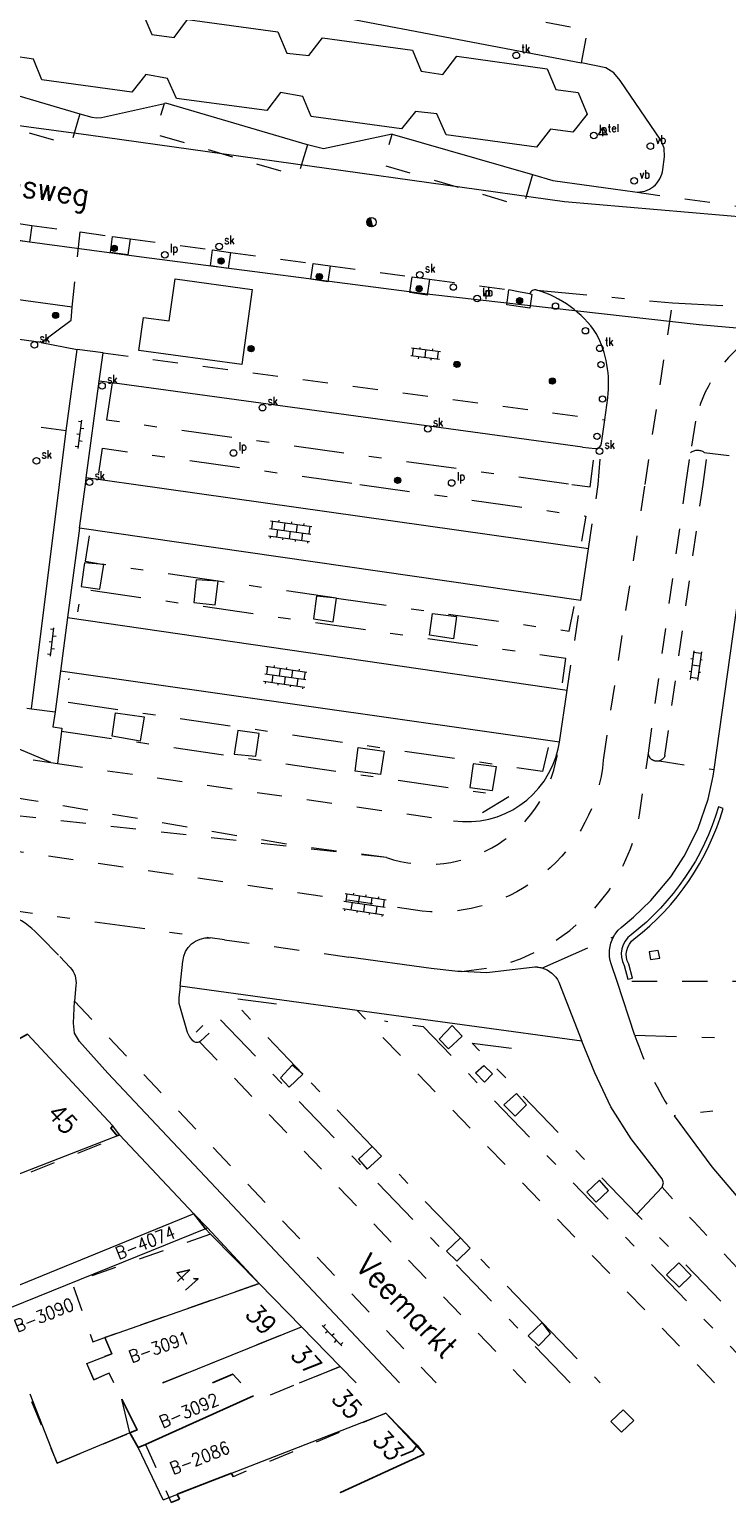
# Model space of a CAD drawing. Header units: metres. Extents: x 132072 to 132715, y 517419 to 517799.
# Tile 12 of 29: x 132382 to 132438, y 517419 to 517536. Entities that reach past the tile are written whole.
import ezdxf
from ezdxf.enums import TextEntityAlignment as Align
from ezdxf.lldxf.tags import DXFTag

# ---------------------------------------------------------------- set-up
doc = ezdxf.new("R2010")
doc.units = ezdxf.units.M
doc.header["$MEASUREMENT"] = 0
doc.linetypes.add('NLCS-HIDDEN', pattern=[4, 2, -2])
doc.linetypes.add('XX-HART', pattern=[13, 4, -2, 1, -2, 4])
for name, color, linetype, lineweight in [('GBKN ABRI', 252, 'Continuous', 13), ('GBKN BIJGEBOUW', 252, 'Continuous', 13), ('GBKN HEK', 252, 'XX-HART', 13), ('GBKN HOOFDGEBOUW', 250, 'Continuous', 25), ('GBKN HUISNUMMER', 252, 'Continuous', 13), ('GBKN HUISNUMMER 1E VERD', 252, 'Continuous', 13), ('GBKN KANT FUNCTIEVERSCHIL WEG', 252, 'NLCS-HIDDEN', 13), ('GBKN KANT GESLOTEN VERHARDING EIGEN TERREIN', 252, 'Continuous', 13), ('GBKN KANT OPEN VERHARDING', 252, 'Continuous', 13), ('GBKN KANT OPEN VERHARDING WEG', 252, 'NLCS-HIDDEN', 13), ('GBKN KANT VERHARDING OVERIG', 252, 'Continuous', 13), ('GBKN KANT WEGVAK FUNCTIEVERSCHIL', 252, 'NLCS-HIDDEN', 13), ('GBKN KANT WEGVAK HULPLIJN', 252, 'XX-HART', 13), ('GBKN KANT WEGVAK OPEN VERHARDING', 252, 'Continuous', 13), ('GBKN KUNSTWERK DROOG', 252, 'Continuous', 13), ('GBKN STRAATNAAM', 252, 'Continuous', 13), ('GBKN TUSSENMUUR', 252, 'NLCS-HIDDEN', 13), ('GBKN VERHARDINGSSYMBOOL', 252, 'Continuous', 13), ('GBKN VLAKAFSLUITING BEHEER WEGEN', 252, 'NLCS-HIDDEN', 13), ('KADASTER PERCEELNUMMER', 32, 'Continuous', 13), ('KADASTER PERCEELSGRENS', 32, 'KG-KADASTRAAL', 13), ('THEMA BOOM', 252, 'Continuous', 13), ('THEMA LICHTMAST', 252, 'Continuous', 13), ('THEMA RIOOL', 252, 'Continuous', 13), ('THEMA STRAATMEUBILAIR', 252, 'Continuous', 13), ('THEMA TEKST BOOMDIAMETER', 252, 'Continuous', 13), ('WOZ TUSSENMUUR VERDIEPING1', 252, 'NLCS-HIDDEN', 13)]:
    doc.layers.add(name, color=color, linetype=linetype, lineweight=lineweight)
doc.styles.add('Style-STANDARD', font='STANDARD.shx')
tags = doc.linetypes.add('KG-KADASTRAAL', pattern='A,5.5,-2,["K",Standard,S=1.8,R=0,X=0,Y=-0.9],-2,5.5,-2,[5,NLCS.SHX,S=0.75,R=0,X=0,Y=0],-2', length=19).pattern_tags.tags
tags[6] = DXFTag(74, 10)

# ---------------------------------------------------------------- blocks, each defined once
blk = doc.blocks.new('OV2')
at = {"layer": 'GBKN VERHARDINGSSYMBOOL'}
for p, q in [((0.0001, 0.01), (0.0031, 0.01)), ((0.0031, -0.023), (0.0031, 0.023)), ((0.0031, 0.02), (0.0151, 0.02)), ((0.0031, 0), (0.0151, 0)), ((0.0151, -0.023), (0.0151, 0.023)), ((0.0181, 0.01), (0.0151, 0.01)), ((0.0001, -0.01), (0.0031, -0.01)), ((0.0031, -0.02), (0.0151, -0.02)), ((0.0181, -0.01), (0.0151, -0.01))]:
    blk.add_line(p, q, dxfattribs=at)
blk = doc.blocks.new('OV6')
at = {"layer": 'GBKN VERHARDINGSSYMBOOL'}
for p, q in [((0, 0), (0.045, 0)), ((0.0025, 0), (0.0025, 0.005)), ((0.0225, 0), (0.0225, 0.005)), ((0.0325, 0), (0.0325, -0.005)), ((0.0425, 0), (0.0425, 0.005)), ((0.0125, 0), (0.0125, -0.005))]:
    blk.add_line(p, q, dxfattribs=at)
blk = doc.blocks.new('OV4')
at = {"layer": 'GBKN VERHARDINGSSYMBOOL'}
for p, q in [((0, 0.012), (0.066, 0.012)), ((0, 0), (0.066, 0)), ((0.003, 0.012), (0.003, 0)), ((0.013, 0.015), (0.013, 0.012)), ((0.013, 0), (0.013, -0.012)), ((0.023, 0.012), (0.023, 0)), ((0.033, 0.015), (0.033, 0.012)), ((0.033, 0), (0.033, -0.012)), ((0.043, 0.012), (0.043, 0)), ((0.053, 0.015), (0.053, 0.012)), ((0.053, 0), (0.053, -0.012)), ((0.063, 0.012), (0.063, 0)), ((0, -0.012), (0.066, -0.012)), ((0.003, -0.012), (0.003, -0.015)), ((0.023, -0.012), (0.023, -0.015)), ((0.043, -0.012), (0.043, -0.015)), ((0.063, -0.012), (0.063, -0.015))]:
    blk.add_line(p, q, dxfattribs=at)
blk = doc.blocks.new('paal')
at = {"layer": 'THEMA STRAATMEUBILAIR'}
blk.add_circle((0, 0), 0.025, dxfattribs=at)
blk = doc.blocks.new('skolk')
at = {"layer": 'THEMA RIOOL'}
blk.add_circle((0, 0), 0.0262, dxfattribs=at)
at = {"layer": 'THEMA RIOOL', "style": 'Style-STANDARD', "width": 0.9}
blk.add_text('sk', height=0.0675, dxfattribs=at).set_placement((0.041, 0.019))
blk = doc.blocks.new('dwa')
at = {"layer": 'THEMA RIOOL'}
for p, q in [((-0.035, 0.014), (-0.023, -0.03)), ((-0.03, 0.023), (-0.014, -0.035)), ((-0.024, 0.029), (-0.006, -0.037)), ((-0.017, 0.034), (0.002, -0.037)), ((-0.01, 0.036), (0.01, -0.036))]:
    blk.add_line(p, q, dxfattribs=at)
blk.add_circle((0, 0), 0.0375, dxfattribs=at)
blk = doc.blocks.new('vbord')
at = {"layer": 'THEMA STRAATMEUBILAIR'}
blk.add_circle((0, 0), 0.0262, dxfattribs=at)
at = {"layer": 'THEMA STRAATMEUBILAIR', "style": 'Style-STANDARD', "width": 0.9}
blk.add_text('vb', height=0.0675, dxfattribs=at).set_placement((0.041, 0.019))
blk = doc.blocks.new('lp')
at = {"layer": 'THEMA LICHTMAST'}
blk.add_circle((0, 0), 0.0262, dxfattribs=at)
at = {"layer": 'THEMA LICHTMAST', "style": 'Style-STANDARD', "width": 0.899999}
blk.add_text('lp', height=0.0675, dxfattribs=at).set_placement((0.041, 0.019))
blk = doc.blocks.new('tkolk')
at = {"layer": 'THEMA RIOOL'}
blk.add_circle((0, 0), 0.0262, dxfattribs=at)
at = {"layer": 'THEMA RIOOL', "style": 'Style-STANDARD', "width": 0.9}
blk.add_text('tk', height=0.0675, dxfattribs=at).set_placement((0.041, 0.019))
blk = doc.blocks.new('boom')
at = {"layer": 'THEMA BOOM'}
for radius in [0.0243, 0.0172, 0.0112, 0.00446]:
    blk.add_circle((0, 0), radius, dxfattribs=at)
blk = doc.blocks.new('telcel')
at = {"layer": 'THEMA STRAATMEUBILAIR'}
for p, q in [((-0.035, -0.021), (0, 0.038)), ((0.035, -0.021), (-0.035, -0.021))]:
    blk.add_line(p, q, dxfattribs=at)
at = {"layer": 'THEMA STRAATMEUBILAIR', "flags": 128}
blk.add_lwpolyline([(0.035, -0.021), (0, 0.038)], dxfattribs=at)
at = {"layer": 'THEMA STRAATMEUBILAIR', "style": 'Style-STANDARD'}
blk.add_text('tel', height=0.06, dxfattribs=at).set_placement((0.082, 0.063), align=Align.TOP_CENTER)

msp = doc.modelspace()

# ---------------------------------------------------------------- linework, layer by layer
at = {"layer": 'GBKN ABRI', "flags": 128}
msp.add_lwpolyline([(132391.35, 517537.38), (132392.05, 517535.72), (132393.82, 517535.47), (132394.88, 517536.9), (132402.05, 517535.92), (132402.78, 517534.24), (132404.52, 517534.06), (132405.59, 517535.45), (132412.75, 517534.47), (132413.43, 517532.8), (132415.16, 517532.55), (132416.27, 517533.99), (132423.44, 517533), (132424.11, 517531.34), (132425.9, 517531.11), (132426.6, 517529.4), (132425.46, 517527.96), (132423.69, 517528.19), (132422.57, 517526.78), (132415.41, 517527.74), (132414.66, 517529.41), (132412.99, 517529.6), (132411.86, 517528.23), (132404.71, 517529.2), (132404.04, 517530.78), (132402.27, 517531.1), (132401.17, 517529.67), (132394, 517530.64), (132393.3, 517532.23), (132391.57, 517532.54), (132390.47, 517531.13), (132383.32, 517532.11), (132382.66, 517533.77), (132380.9, 517534.01)], dxfattribs=at)
at = {"layer": 'GBKN BIJGEBOUW', "flags": 128}
msp.add_lwpolyline([(132400.01, 517515.47), (132399.2, 517509.51), (132391.03, 517510.63), (132391.39, 517513.25), (132393.44, 517512.97), (132393.9, 517516.31), (132400.01, 517515.47)], dxfattribs=at)
at = {"layer": 'GBKN HEK', "flags": 128}
for points in [[(132388.9, 517508.06), (132388.45, 517505.13), (132425.39, 517500)], [(132387.85, 517500.88), (132388.14, 517502.87), (132408.55, 517500)], [(132426.86, 517500), (132427.12, 517501.93)], [(132408.55, 517500), (132426.49, 517497.48), (132426.16, 517495.48)], [(132425.39, 517500), (132426.83, 517499.8), (132426.86, 517500)], [(132387.09, 517495.9), (132386.77, 517493.89), (132388.25, 517493.63)], [(132397.31, 517492.31), (132388.25, 517493.63)], [(132424.64, 517484.25), (132424.9, 517486.17), (132386.44, 517491.68), (132386.15, 517489.87)], [(132406.7, 517490.97), (132397.31, 517492.31)], [(132406.7, 517490.97), (132425.17, 517488.35), (132425.56, 517490.31)], [(132423.51, 517479.1), (132423.07, 517477.21), (132385.2, 517482.71), (132385.48, 517484.59)], [(132384.89, 517480.41), (132420.45, 517475.23), (132418.29, 517473.93)], [(132404.03, 517453.18), (132398.26, 517459.24), (132401.96, 517458.75)], [(132425.26, 517428.68), (132397.04, 517457.97), (132395.58, 517456.51)], [(132440.72, 517428.68), (132413.62, 517456.93), (132410.51, 517457.37)], [(132430.55, 517442.07), (132417.47, 517455.64), (132420.79, 517455.21)], [(132409.53, 517447.44), (132404.03, 517453.18)], [(132416.54, 517440.19), (132410.28, 517446.66)], [(132443.46, 517428.68), (132430.55, 517442.07)], [(132423.02, 517433.45), (132417.32, 517439.37)], [(132423.02, 517433.45), (132427.63, 517428.68)]]:
    msp.add_lwpolyline(points, dxfattribs=at)
at = {"layer": 'GBKN HOOFDGEBOUW', "flags": 128}
for points in [[(132389.3, 517448.27), (132388.8, 517448.89), (132388.95, 517449.06), (132382.18, 517456.34), (132381.48, 517455.94)], [(132396.72, 517440.48), (132396.32, 517440.9), (132395.39, 517442.09), (132389.5, 517448.35), (132389.3, 517448.27)], [(132400.57, 517436.55), (132396.72, 517440.48)], [(132403.93, 517433.11), (132400.57, 517436.55)], [(132407, 517429.97), (132403.93, 517433.11)], [(132399.13, 517428.68), (132398.48, 517429.36), (132396.87, 517428.68)], [(132408.27, 517428.68), (132407, 517429.97)], [(132393, 517428.71), (132392.92, 517428.68)], [(132393.02, 517428.68), (132393, 517428.71)], [(132389.67, 517427.37), (132390.88, 517424.93), (132390.32, 517424.69)], [(132391.56, 517423.78), (132400.12, 517427.64)], [(132413.12, 517423.71), (132410.62, 517426.27)], [(132390.32, 517424.69), (132390.98, 517423.52), (132391.56, 517423.78)], [(132411.81, 517422.88), (132412.77, 517423.28), (132413.12, 517423.71)], [(132407.02, 517419.96), (132412.44, 517422.46)], [(132413.66, 517423.01), (132412.44, 517422.46)], [(132394.07, 517419.83), (132398.38, 517421.49), (132398.5, 517421.21)], [(132394.07, 517419.83), (132394.24, 517419.43)], [(132393.59, 517419.16), (132394.24, 517419.43)]]:
    msp.add_lwpolyline(points, dxfattribs=at)
at = {"layer": 'GBKN KANT FUNCTIEVERSCHIL WEG', "flags": 128}
for points in [[(132426.15, 517533.46), (132426.64, 517536.04), (132397.71, 517541.55), (132397.23, 517539.01)], [(132386.35, 517529.43), (132385.6, 517526.93), (132374.49, 517530.21), (132375.21, 517532.7)], [(132404.4, 517526.96), (132403.65, 517524.46), (132392.33, 517527.8), (132393.05, 517530.24)], [(132422.27, 517524.59), (132421.54, 517522.05), (132410.38, 517525.34), (132411.12, 517527.79)], [(132385.25, 517504.25), (132346.99, 517509.34), (132343.29, 517513.8)], [(132435.19, 517505.02), (132434.79, 517502.5)], [(132416.64, 517461.32), (132418.85, 517461.61), (132420.1, 517461.91), (132421.31, 517462.33), (132422.69, 517462.96), (132424, 517463.71), (132425.24, 517464.58), (132427.11, 517466.21), (132428.33, 517467.73), (132429.49, 517469.79), (132430.04, 517471.07), (132430.48, 517472.39), (132430.77, 517473.75), (132431.46, 517478.65)], [(132436.71, 517428.68), (132408.34, 517458.23)]]:
    msp.add_lwpolyline(points, dxfattribs=at)
at = {"layer": 'GBKN KANT FUNCTIEVERSCHIL WEG'}
msp.add_arc((132446.1, 517502.56), 11.18, 89.0703, 167.3039, dxfattribs=at)
at = {"layer": 'GBKN KANT GESLOTEN VERHARDING EIGEN TERREIN', "flags": 128}
for points in [[(132382.54, 517520.56), (132382.35, 517519.24), (132380.59, 517519.5), (132380.78, 517520.81)], [(132390.33, 517519.5), (132390.16, 517518.23), (132388.77, 517518.41), (132388.94, 517519.68)], [(132398.29, 517518.42), (132398.11, 517517.15), (132396.71, 517517.34), (132396.88, 517518.61)], [(132406.2, 517517.36), (132406.01, 517516.09), (132404.66, 517516.3), (132404.85, 517517.54)], [(132414.1, 517516.29), (132413.9, 517515.02), (132412.52, 517515.22), (132412.71, 517516.48)], [(132422.06, 517515.13), (132422.22, 517515.1), (132422.05, 517513.98), (132420.23, 517514.25), (132420.39, 517515.44)], [(132390.6, 517500), (132386.85, 517500.53)], [(132426.71, 517494.89), (132390.6, 517500)], [(132426.1, 517490.79), (132386.31, 517496.52)], [(132388.25, 517493.63), (132386.72, 517493.77), (132386.45, 517491.89), (132387.93, 517491.67), (132388.25, 517493.63)], [(132397.31, 517492.31), (132395.58, 517492.43), (132395.4, 517490.63), (132397.08, 517490.43), (132397.31, 517492.31)], [(132406.7, 517490.97), (132405.12, 517491.11), (132404.89, 517489.32), (132406.44, 517489.09), (132406.7, 517490.97)], [(132385.37, 517489.43), (132425.02, 517483.66)], [(132414.08, 517488.02), (132414.33, 517489.75), (132416.23, 517489.52), (132415.99, 517487.73), (132414.08, 517488.02)], [(132424.4, 517479.52), (132384.8, 517485.16)], [(132388.9, 517480), (132389.16, 517481.86), (132391.45, 517481.53), (132391.12, 517479.62), (132388.9, 517480)], [(132398.59, 517478.58), (132400.3, 517478.41), (132400.57, 517480.23), (132398.87, 517480.47), (132398.59, 517478.58)], [(132408.2, 517477.24), (132408.44, 517479.12), (132410.48, 517478.81), (132410.19, 517476.96), (132408.2, 517477.24)], [(132417.29, 517475.93), (132419.1, 517475.69), (132419.4, 517477.58), (132417.55, 517477.81), (132417.29, 517475.93)], [(132396.61, 517456.44), (132395.92, 517455.79), (132395.85, 517455.74)], [(132414.86, 517455.95), (132415.61, 517455.19), (132416.69, 517456.18), (132415.9, 517457.03), (132414.86, 517455.95)], [(132404.03, 517453.18), (132403.18, 517453.89), (132402.27, 517452.89), (132402.95, 517452.15), (132404.03, 517453.18)], [(132417.75, 517453.29), (132418.4, 517453.85), (132419.08, 517453.2), (132418.45, 517452.55), (132417.75, 517453.29)], [(132420, 517450.73), (132420.88, 517449.83), (132421.8, 517450.74), (132421, 517451.65), (132420, 517450.73)], [(132409.53, 517447.44), (132408.46, 517446.43), (132409.15, 517445.63), (132410.28, 517446.66)], [(132409.53, 517447.44), (132410.28, 517446.66)], [(132426.58, 517443.81), (132427.31, 517443), (132428.31, 517443.94), (132427.58, 517444.75), (132426.58, 517443.81)], [(132430.55, 517442.07), (132432.55, 517444.21)], [(132416.54, 517440.19), (132415.44, 517439.12), (132416.27, 517438.32), (132417.32, 517439.37)], [(132416.54, 517440.19), (132417.32, 517439.37)], [(132432.89, 517437.24), (132433.89, 517438.19), (132434.85, 517437.19), (132433.91, 517436.26), (132432.89, 517437.24)], [(132423.02, 517433.45), (132421.92, 517432.39), (132422.74, 517431.6), (132423.7, 517432.59), (132423.02, 517433.45)], [(132428.47, 517425.61), (132429.32, 517424.74), (132430.31, 517425.67), (132429.45, 517426.53), (132428.47, 517425.61)]]:
    msp.add_lwpolyline(points, dxfattribs=at)
at = {"layer": 'GBKN KANT OPEN VERHARDING', "flags": 128}
for points in [[(132397.23, 517539.01), (132426.15, 517533.46)], [(132432.6, 517525.01), (132432.74, 517526.01), (132432.71, 517526.69), (132432.46, 517527.33), (132429.22, 517532.06), (132428.72, 517532.66), (132428.08, 517533.08), (132426.15, 517533.46)], [(132375.21, 517532.7), (132386.35, 517529.43)], [(132386.35, 517529.43), (132387.3, 517529.15), (132387.68, 517529.09), (132388.07, 517529.13), (132393.05, 517530.24)], [(132404.4, 517526.96), (132393.16, 517530.27), (132393.05, 517530.24)], [(132411.12, 517527.79), (132405.67, 517526.64), (132404.4, 517526.96)], [(132411.12, 517527.79), (132422.27, 517524.59)], [(132422.27, 517524.59), (132423.87, 517524.13)], [(132423.87, 517524.13), (132430.39, 517523.22)], [(132385.72, 517514.08), (132344.15, 517519.75), (132343.7, 517516.67)], [(132383.28, 517511.25), (132385.64, 517513.04), (132385.72, 517514.08)], [(132384.05, 517477.91), (132376.83, 517480.93)], [(132411.72, 517428.68), (132388.56, 517453.24), (132386.31, 517455.76), (132385.92, 517456.44), (132385.84, 517457.22), (132385.92, 517458.96)], [(132413.12, 517423.71), (132413.66, 517423.01)]]:
    msp.add_lwpolyline(points, dxfattribs=at)
at = {"layer": 'GBKN KANT OPEN VERHARDING'}
msp.add_arc((132430.62, 517525.2), 1.99, 263.5967, 354.4735, dxfattribs=at)
at = {"layer": 'GBKN KANT OPEN VERHARDING WEG', "flags": 128}
for points in [[(132434.44, 517500), (132434.79, 517502.5)], [(132435.8, 517500), (132436.12, 517502.33), (132436.02, 517502.44), (132435.9, 517502.53)], [(132431.46, 517478.65), (132434.44, 517500)], [(132432.78, 517478.47), (132435.8, 517500)]]:
    msp.add_lwpolyline(points, dxfattribs=at)
at = {"layer": 'GBKN KANT OPEN VERHARDING WEG'}
msp.add_arc((132435.37, 517501.73), 0.962, 56.3422, 126.6563, dxfattribs=at)
at = {"layer": 'GBKN KANT OPEN VERHARDING WEG', "extrusion": (0, 0, -1)}
for radius, start, end in [(0.683, 253.986, 355.6437), (0.682, 200.0943, 254.2156)]:
    msp.add_arc((-132432.14, 517478.7), radius, start, end, dxfattribs=at)
at = {"layer": 'GBKN KANT VERHARDING OVERIG', "flags": 128}
for points in [[(132388.18, 517510.43), (132386.12, 517510.7)], [(132387.88, 517508.2), (132388.18, 517510.43)], [(132386.85, 517500.53), (132387.88, 517508.2)], [(132388.9, 517508.06), (132387.88, 517508.2)], [(132426.24, 517502.96), (132388.9, 517508.06)], [(132426.24, 517502.96), (132427.24, 517502.85)], [(132386.78, 517500), (132386.85, 517500.53)], [(132386.31, 517496.52), (132386.78, 517500)], [(132386.31, 517496.52), (132385.37, 517489.43)], [(132385.37, 517489.43), (132384.8, 517485.16)], [(132384.8, 517485.16), (132384.37, 517481.93)], [(132384.37, 517481.93), (132384.21, 517480.74), (132384.92, 517480.65), (132384.89, 517480.41)], [(132384.89, 517480.41), (132384.57, 517477.84)]]:
    msp.add_lwpolyline(points, dxfattribs=at)
at = {"layer": 'GBKN KANT VERHARDING OVERIG'}
msp.add_arc((132427.24, 517503.37), 0.526, 270.215, 348.2664, dxfattribs=at)
at = {"layer": 'GBKN KANT WEGVAK FUNCTIEVERSCHIL', "flags": 128}
for points in [[(132380.78, 517520.81), (132382.54, 517520.56)], [(132382.54, 517520.56), (132386.37, 517520.04)], [(132386.37, 517520.04), (132388.94, 517519.68)], [(132388.94, 517519.68), (132390.33, 517519.5)], [(132390.33, 517519.5), (132396.88, 517518.61)], [(132396.88, 517518.61), (132398.29, 517518.42)], [(132398.29, 517518.42), (132404.85, 517517.54)], [(132404.85, 517517.54), (132406.2, 517517.36)], [(132406.2, 517517.36), (132412.71, 517516.48)], [(132412.71, 517516.48), (132414.1, 517516.29)], [(132414.1, 517516.29), (132420.39, 517515.44)], [(132422.06, 517515.13), (132421.29, 517515.27), (132420.39, 517515.44)], [(132427.48, 517500), (132427.75, 517503.27)], [(132426.71, 517494.89), (132427.48, 517500)], [(132427.48, 517500), (132427.48, 517500)], [(132425.02, 517483.66), (132426.1, 517490.79)], [(132374.72, 517479.28), (132384.05, 517477.91)], [(132384.57, 517477.84), (132416, 517473.29)], [(132383.25, 517464.05), (132384.75, 517462.51)], [(132397.81, 517463.85), (132407.68, 517462.47)], [(132385.92, 517458.96), (132414.61, 517428.68)], [(132395.85, 517455.74), (132420.43, 517430.03), (132421.73, 517428.68)], [(132447.05, 517428.68), (132435.07, 517441.47), (132434.21, 517442.34), (132432.55, 517444.21)]]:
    msp.add_lwpolyline(points, dxfattribs=at)
at = {"layer": 'GBKN KANT WEGVAK FUNCTIEVERSCHIL'}
msp.add_arc((132457.09, 517465.37), 28.22, 198.9129, 213.3346, dxfattribs=at)
at = {"layer": 'GBKN KANT WEGVAK HULPLIJN', "flags": 128}
for points in [[(132422.6, 517515.42), (132433.38, 517514.4)], [(132433.38, 517514.4), (132446.28, 517513.74)], [(132383.28, 517511.25), (132386.12, 517510.7)], [(132378.61, 517466.51), (132396.69, 517464.01)], [(132423, 517461.6), (132428.7, 517464.08)], [(132451.7, 517455.69), (132430.4, 517456.23)], [(132451.48, 517452.02), (132433.52, 517449.87)]]:
    msp.add_lwpolyline(points, dxfattribs=at)
at = {"layer": 'GBKN KANT WEGVAK OPEN VERHARDING', "flags": 128}
for points in [[(132383.28, 517511.25), (132343.7, 517516.67)], [(132385.25, 517504.25), (132386.12, 517510.7)], [(132428.01, 517505.13), (132428.25, 517506.88)], [(132384.72, 517500), (132385.25, 517504.25)], [(132427.75, 517503.27), (132428.01, 517505.13)], [(132382.5, 517482.18), (132384.72, 517500)], [(132436.68, 517477.35), (132439.86, 517500)], [(132426.1, 517490.79), (132426.71, 517494.89)], [(132424.4, 517479.52), (132425.02, 517483.66)], [(132382.14, 517482.23), (132382.5, 517482.18)], [(132424.3, 517479.01), (132424.4, 517479.52)], [(132384.05, 517477.91), (132384.57, 517477.84)], [(132428.87, 517464.37), (132429.07, 517464.61), (132429.29, 517464.83), (132430.28, 517465.65), (132431.65, 517466.96), (132433.24, 517468.85), (132434.29, 517470.47), (132435.39, 517472.63), (132436.21, 517475), (132436.61, 517476.83), (132436.68, 517477.35)], [(132397.81, 517463.85), (132396.69, 517464.01)], [(132384.75, 517462.51), (132385.56, 517461.64)], [(132394.3, 517460.15), (132394.51, 517462.14)], [(132416.64, 517461.32), (132416.34, 517461.33), (132414.23, 517461.55), (132407.68, 517462.47)], [(132428.98, 517460.53), (132428.51, 517461.93)], [(132422.66, 517461.66), (132422.44, 517461.67), (132418.63, 517461.23), (132416.64, 517461.32)], [(132386.02, 517460.22), (132385.92, 517458.96)], [(132394.3, 517460.15), (132394.2, 517459.22), (132394.21, 517458.82), (132394.3, 517458.43), (132394.87, 517456.51), (132395.04, 517456.15), (132395.28, 517455.83)], [(132402.36, 517459.05), (132394.3, 517460.15)], [(132424.36, 517460.48), (132426.17, 517455.79)], [(132430.4, 517456.23), (132428.98, 517460.53)], [(132408.34, 517458.23), (132402.36, 517459.05)], [(132426.17, 517455.79), (132408.34, 517458.23)], [(132432.55, 517444.86), (132430.1, 517448.04), (132428.49, 517450.57), (132427.2, 517453.29), (132426.17, 517455.79)], [(132433.52, 517449.87), (132436.51, 517445.82), (132439.77, 517441.95), (132452.56, 517428.68)], [(132432.55, 517444.21), (132432.67, 517444.54), (132432.55, 517444.86)]]:
    msp.add_lwpolyline(points, dxfattribs=at)
at = {"layer": 'GBKN KANT WEGVAK OPEN VERHARDING'}
for centre, radius, start, end in [((132422.46, 517515.04), 0.406, 69.2502, 167.7925), ((132420.22, 517507.18), 8.58, 34.0245, 73.8963), ((132419.44, 517507.93), 8.87, 353.2505, 27.1731), ((132417.06, 517480.64), 7.42, 261.7828, 347.2998), ((132377.37, 517458.56), 8.05, 43.0463, 81.108)]:
    msp.add_arc(centre, radius, start, end, dxfattribs=at)
at = {"layer": 'GBKN KANT WEGVAK OPEN VERHARDING', "extrusion": (0, 0, -1)}
for centre, radius, start, end in [((-132431.11, 517462.78), 2.74, 28.3311, 35.3538), ((-132396.54, 517461.98), 2.03, 4.2492, 94.2454), ((-132431.1, 517462.79), 2.73, 341.6822, 28.3125), ((-132384.32, 517460.46), 1.72, 136.5259, 188.1074), ((-132422.46, 517459.61), 2.07, 95.7184, 105.1913), ((-132422.45, 517459.56), 2.12, 104.995, 154.1243), ((-132395.63, 517456.19), 0.497, 243.4651, 314.3146)]:
    msp.add_arc(centre, radius, start, end, dxfattribs=at)
at = {"layer": 'GBKN KUNSTWERK DROOG', "flags": 128}
for points in [[(132437.4, 517474.27), (132437.03, 517474.39)], [(132431.52, 517462.88), (132431.62, 517462.27), (132432.36, 517462.38), (132432.25, 517462.99), (132431.52, 517462.88)], [(132429.53, 517461.79), (132429.84, 517460.71), (132430.21, 517460.8), (132429.91, 517461.91)]]:
    msp.add_lwpolyline(points, dxfattribs=at)
at = {"layer": 'GBKN KUNSTWERK DROOG', "extrusion": (0, 0, -1)}
for centre, radius, start, end in [((-132417.78, 517480.08), 20.07, 196.4516, 232.1102), ((-132431.26, 517462.66), 1.55, 330.8174, 53.9203)]:
    msp.add_arc(centre, radius, start, end, dxfattribs=at)
at = {"layer": 'GBKN KUNSTWERK DROOG'}
for centre, radius, start, end in [((132417.94, 517479.94), 20.26, 307.7507, 343.7604), ((132431.22, 517462.69), 1.91, 125.6354, 208.0921)]:
    msp.add_arc(centre, radius, start, end, dxfattribs=at)
at = {"layer": 'GBKN TUSSENMUUR', "flags": 128}
for points in [[(132375.04, 517442.44), (132389.37, 517448.19), (132389.3, 517448.27)], [(132400.57, 517436.55), (132388.33, 517432.26)], [(132393, 517428.71), (132403.93, 517433.11)], [(132388.33, 517432.26), (132388.87, 517430.97), (132386.9, 517430.21), (132387.44, 517428.91), (132388.51, 517429.38), (132388.92, 517428.68)], [(132407, 517429.97), (132400.47, 517427.28), (132400.12, 517427.64)], [(132371.7, 517423.02), (132382.36, 517427.57), (132384.53, 517422.28)], [(132410.62, 517426.27), (132398.5, 517421.21)], [(132384.53, 517422.28), (132390.32, 517424.69)], [(132391.56, 517423.78), (132393.59, 517419.16)]]:
    msp.add_lwpolyline(points, dxfattribs=at)
at = {"layer": 'GBKN VLAKAFSLUITING BEHEER WEGEN', "flags": 128}
for points in [[(132430.39, 517523.22), (132441.69, 517521.65)], [(132385.72, 517514.08), (132386.37, 517520.04)], [(132431.2, 517500), (132433.38, 517514.4)], [(132388.18, 517510.43), (132428.01, 517505.13)], [(132435.9, 517502.53), (132440.14, 517502)], [(132427.89, 517478.11), (132431.2, 517500)], [(132382.5, 517482.18), (132384.37, 517481.93)], [(132410.67, 517470.37), (132403.4, 517471.32), (132382.32, 517474.93), (132358.31, 517478.74), (132340.89, 517481.17)], [(132410.67, 517470.37), (132340.99, 517478.25)], [(132432.33, 517478.04), (132436.68, 517477.35)], [(132413.52, 517466.11), (132359.97, 517474.01), (132344.12, 517475.56), (132341.04, 517475.73)], [(132440.15, 517460.53), (132428.98, 517460.53)]]:
    msp.add_lwpolyline(points, dxfattribs=at)
at = {"layer": 'GBKN VLAKAFSLUITING BEHEER WEGEN'}
msp.add_arc((132413.98, 517480.22), 10.39, 251.4081, 353.292, dxfattribs=at)
at = {"layer": 'GBKN VLAKAFSLUITING BEHEER WEGEN', "extrusion": (0, 0, -1)}
msp.add_arc((-132414.7, 517479.29), 13.24, 185.1239, 275.1372, dxfattribs=at)
at = {"layer": 'KADASTER PERCEELSGRENS', "flags": 128}
for points in [[(132292.3, 517543.86), (132304.36, 517540.52), (132323.25, 517538.57), (132322.93, 517536.45), (132355.23, 517532.02), (132387.04, 517527.75), (132424.81, 517522.46), (132456.8, 517519.7), (132503.67, 517510.65), (132508.23, 517509.78), (132527.58, 517505.04)], [(132267.99, 517535.32), (132303.06, 517530.23), (132334.27, 517525.8), (132363.23, 517521.83), (132391.24, 517518.06), (132414.12, 517515.1), (132435.5, 517512.68), (132452.52, 517511.17)], [(132388.95, 517449.06), (132382.18, 517456.34)], [(132389.5, 517448.35), (132388.95, 517449.06)], [(132374.56, 517442.56), (132389.5, 517448.35)], [(132395.39, 517442.09), (132389.5, 517448.35)], [(132395.39, 517442.09), (132379.12, 517435.44)], [(132396.48, 517440.96), (132395.39, 517442.09)], [(132379.65, 517434.18), (132396.48, 517440.96)], [(132400.57, 517436.55), (132396.48, 517440.96)], [(132388.33, 517432.26), (132400.57, 517436.55)], [(132400.57, 517436.55), (132403.94, 517433.11)], [(132392.92, 517428.68), (132403.94, 517433.11)], [(132403.94, 517433.11), (132407, 517429.97)], [(132388.87, 517430.97), (132388.33, 517432.26)], [(132389.05, 517428.68), (132388.68, 517429.43), (132387.44, 517428.91), (132386.9, 517430.21), (132388.87, 517430.97)], [(132403.78, 517428.68), (132407, 517429.97)], [(132408.27, 517428.68), (132407, 517429.97)], [(132384.53, 517422.28), (132382.4, 517427.77)], [(132390.32, 517424.69), (132389.67, 517427.37)], [(132392.96, 517419.39), (132410.62, 517426.27)], [(132413.66, 517423.01), (132410.62, 517426.27)], [(132390.32, 517424.69), (132384.53, 517422.28)], [(132390.98, 517423.52), (132390.32, 517424.69)], [(132392.96, 517419.39), (132390.98, 517423.52)], [(132407.01, 517419.95), (132413.66, 517423.01)]]:
    msp.add_lwpolyline(points, dxfattribs=at)
at = {"layer": 'WOZ TUSSENMUUR VERDIEPING1', "flags": 128}
msp.add_lwpolyline([(132396.72, 517440.48), (132385.72, 517436.62), (132387.36, 517431.91), (132388.33, 517432.26)], dxfattribs=at)

# ---------------------------------------------------------------- block references
at = {"layer": 'GBKN VERHARDINGSSYMBOOL', "zscale": 10}
for name, p, xscale, yscale, rotation in [('OV2', (132413.72, 517509.91), 50, 50, 82.93185994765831), ('OV6', (132386.21, 517502.85), 49.99999999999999, 49.99999999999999, 82.93185994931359), ('OV4', (132401.39, 517496.5), 50.00000000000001, 50.00000000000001, 352.2993446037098), ('OV6', (132384.02, 517486.36), 49.99999999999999, 49.99999999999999, 83.62817759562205), ('OV2', (132435.67, 517485.55), 50.00000000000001, 50.00000000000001, 172.5340259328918), ('OV4', (132401.01, 517484.96), 50.00000000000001, 50.00000000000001, 351.8942064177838), ('OV4', (132407.3, 517466.91), 50, 50, 351.4890658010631), ('OV6', (132405.58, 517433.23), 49.99999999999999, 49.99999999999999, 313.3796180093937)]:
    msp.add_blockref(name, p, dxfattribs=dict(at, xscale=xscale, yscale=yscale, rotation=rotation))
at = {"layer": 'THEMA BOOM', "xscale": 10, "yscale": 10}
for p in [(132389.07, 517518.74), (132397.55, 517517.73), (132405.35, 517516.5), (132413.27, 517515.54), (132421.24, 517514.58), (132384.41, 517513.41), (132399.93, 517510.77), (132416.27, 517509.52), (132423.85, 517508.2), (132411.56, 517500.32)]:
    msp.add_blockref('boom', p, dxfattribs=at)
at = {"layer": 'THEMA LICHTMAST', "xscale": 10, "yscale": 10}
for p in [(132427.13, 517527.69), (132393.08, 517518.22), (132417.88, 517514.75), (132398.53, 517502.49), (132415.85, 517500.11)]:
    msp.add_blockref('lp', p, dxfattribs=at)
at = {"layer": 'THEMA RIOOL', "xscale": 10, "yscale": 10}
for name, p in [('tkolk', (132420.98, 517534.06)), ('dwa', (132409.48, 517520.81)), ('skolk', (132397.39, 517518.88)), ('skolk', (132413.33, 517516.64)), ('skolk', (132382.73, 517511.07)), ('tkolk', (132427.6, 517510.8)), ('skolk', (132388.1, 517507.83)), ('skolk', (132400.83, 517506.09)), ('skolk', (132413.96, 517504.41)), ('skolk', (132427.58, 517502.64)), ('skolk', (132382.89, 517501.86)), ('skolk', (132387.1, 517500.18))]:
    msp.add_blockref(name, p, dxfattribs=at)
at = {"layer": 'THEMA STRAATMEUBILAIR', "xscale": 10, "yscale": 10}
for name, p in [('telcel', (132427.86, 517527.96)), ('vbord', (132431.62, 517526.85)), ('vbord', (132430.34, 517524.09)), ('paal', (132415.98, 517515.66)), ('vbord', (132417.88, 517514.75)), ('paal', (132424.09, 517514.15)), ('paal', (132426.47, 517512.19)), ('paal', (132427.7, 517509.5)), ('paal', (132427.82, 517506.78)), ('paal', (132427.39, 517503.81))]:
    msp.add_blockref(name, p, dxfattribs=at)

# ---------------------------------------------------------------- texts
at = {"layer": 'GBKN HUISNUMMER', "style": 'Style-STANDARD'}
for s, p in [('45', (132384.99, 517449.62)), ('39', (132400.74, 517433.71)), ('37', (132404.33, 517430.48)), ('35', (132407.58, 517427.01)), ('33', (132410.84, 517423.7))]:
    msp.add_text(s, height=1.5, rotation=312.911, dxfattribs=at).set_placement(p, align=Align.MIDDLE_CENTER)
at = {"layer": 'GBKN HUISNUMMER 1E VERD', "style": 'Style-STANDARD'}
msp.add_text('41', height=1.35, rotation=312.911, dxfattribs=at).set_placement((132394.83, 517436.9), align=Align.MIDDLE_CENTER)
at = {"layer": 'GBKN STRAATNAAM', "style": 'Style-STANDARD'}
for s, rotation, p in [('Stationsweg', 351.871, (132380.66, 517523.89)), ('Veemarkt', 314.1783, (132412.34, 517434.77))]:
    msp.add_text(s, height=1.8, rotation=rotation, dxfattribs=at).set_placement(p, align=Align.MIDDLE_CENTER)
at = {"layer": 'KADASTER PERCEELNUMMER', "style": 'Style-STANDARD'}
for s, rotation, p in [('B-4074', 21.3427, (132391.54, 517439.8)), ('B-3090', 21.9271, (132383.5, 517434.04)), ('B-3091', 19.3373, (132392.62, 517431.51)), ('B-3092', 22.924, (132395.01, 517426.47)), ('B-2086', 21.1364, (132395.86, 517422.71))]:
    msp.add_text(s, height=1, rotation=rotation, dxfattribs=at).set_placement(p, align=Align.MIDDLE_CENTER)
at = {"layer": 'THEMA TEKST BOOMDIAMETER', "style": 'Style-STANDARD'}
for s, p in [('40', (132389.06, 517518.74)), ('45', (132397.55, 517517.73)), ('50', (132405.35, 517516.5)), ('55', (132413.26, 517515.54)), ('30', (132421.23, 517514.58)), ('45', (132384.4, 517513.41)), ('50', (132399.93, 517510.77)), ('50', (132416.26, 517509.52)), ('25', (132423.84, 517508.2)), ('70', (132411.55, 517500.32))]:
    msp.add_text(s, height=0.35, dxfattribs=at).set_placement(p, align=Align.MIDDLE_CENTER)

doc.saveas('drawing.dxf')
